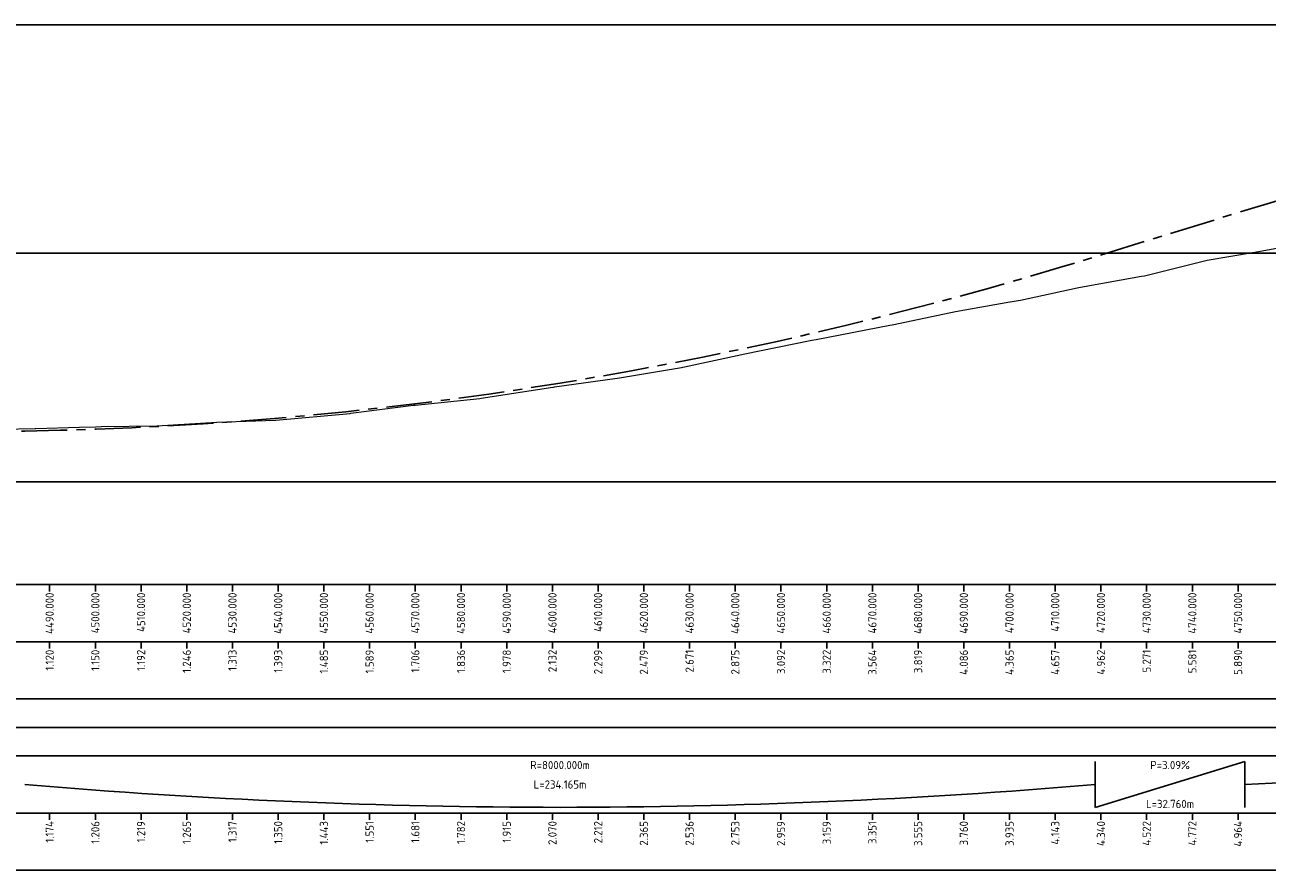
# Model space of a CAD drawing. Header units: metres. Extents: x 107616 to 109077, y 403701 to 404146.
# Tile 3 of 6: x 107862 to 108133, y 403957 to 404142. Entities that reach past the tile are written whole.
import ezdxf

# ---------------------------------------------------------------- set-up
doc = ezdxf.new("R2010")
doc.units = ezdxf.units.M
doc.linetypes.add('AM-AS', pattern=[16, 10, -2, 2, -2])
for name, color, linetype, lineweight in [('B-WE-GW-MAAIVELD-GD', 253, 'Continuous', 18), ('C3D-LABELS', 7, 'Continuous', 25), ('N-WE-AM-AS-GD', 10, 'AM-AS', 25), ('X-XX-AL-CONSTRUCTIELIJN-GD', 7, 'Continuous', 25), ('X-XX-AL-DETAIL2-G', 7, 'Continuous', 25), ('X-XX-AL-T18', 7, 'Continuous', 18)]:
    doc.layers.add(name, color=color, linetype=linetype, lineweight=lineweight)
doc.layers.add('C3D-PROFILE_PROFILEVIEW', color=7, linetype='Continuous')
doc.layers.add('C3D-PROFILE_PROFILEVIEW_LABELING', color=7, linetype='Continuous')
doc.styles.add('NLCS-ISO', font='NLCS-ISO.ttf')

# ---------------------------------------------------------------- blocks, each defined once
blk = doc.blocks.new('*U57')
at = {"layer": 'X-XX-AL-CONSTRUCTIELIJN-GD', "color": 7, "linetype": 'Continuous', "lineweight": 25}
for p, q in [((0, 100), (1400, 100)), ((0, 50), (1400, 50)), ((0, 0), (1400, 0))]:
    blk.add_line(p, q, dxfattribs=at)
at = {"layer": 'X-XX-AL-DETAIL2-G', "color": 7, "linetype": 'Continuous', "lineweight": -3}
for p, q in [((190, -22.5), (190, -24)), ((200, -22.5), (200, -24)), ((210, -22.5), (210, -24)), ((220, -22.5), (220, -24)), ((230, -22.5), (230, -24)), ((240, -22.5), (240, -24)), ((250, -22.5), (250, -24)), ((260, -22.5), (260, -24)), ((270, -22.5), (270, -24)), ((280, -22.5), (280, -24)), ((290, -22.5), (290, -24)), ((300, -22.5), (300, -24)), ((310, -22.5), (310, -24)), ((320, -22.5), (320, -24)), ((330, -22.5), (330, -24)), ((340, -22.5), (340, -24)), ((350, -22.5), (350, -24)), ((360, -22.5), (360, -24)), ((370, -22.5), (370, -24)), ((380, -22.5), (380, -24)), ((390, -22.5), (390, -24)), ((400, -22.5), (400, -24)), ((410, -22.5), (410, -24)), ((420, -22.5), (420, -24)), ((430, -22.5), (430, -24)), ((440, -22.5), (440, -24)), ((450, -22.5), (450, -24)), ((190, -35), (190, -36.5)), ((200, -35), (200, -36.5)), ((210, -35), (210, -36.5)), ((220, -35), (220, -36.5)), ((230, -35), (230, -36.5)), ((240, -35), (240, -36.5)), ((250, -35), (250, -36.5)), ((260, -35), (260, -36.5)), ((270, -35), (270, -36.5)), ((280, -35), (280, -36.5)), ((290, -35), (290, -36.5)), ((300, -35), (300, -36.5)), ((310, -35), (310, -36.5)), ((320, -35), (320, -36.5)), ((330, -35), (330, -36.5)), ((340, -35), (340, -36.5)), ((350, -35), (350, -36.5)), ((360, -35), (360, -36.5)), ((370, -35), (370, -36.5)), ((380, -35), (380, -36.5)), ((390, -35), (390, -36.5)), ((400, -35), (400, -36.5)), ((410, -35), (410, -36.5)), ((420, -35), (420, -36.5)), ((430, -35), (430, -36.5)), ((440, -35), (440, -36.5)), ((450, -35), (450, -36.5)), ((418.74, -71.25), (418.74, -61.25)), ((451.5, -71.25), (451.5, -61.25)), ((190, -72.5), (190, -74)), ((200, -72.5), (200, -74)), ((210, -72.5), (210, -74)), ((220, -72.5), (220, -74)), ((230, -72.5), (230, -74)), ((240, -72.5), (240, -74)), ((250, -72.5), (250, -74)), ((260, -72.5), (260, -74)), ((270, -72.5), (270, -74)), ((280, -72.5), (280, -74)), ((290, -72.5), (290, -74)), ((300, -72.5), (300, -74)), ((310, -72.5), (310, -74)), ((320, -72.5), (320, -74)), ((330, -72.5), (330, -74)), ((340, -72.5), (340, -74)), ((350, -72.5), (350, -74)), ((360, -72.5), (360, -74)), ((370, -72.5), (370, -74)), ((380, -72.5), (380, -74)), ((390, -72.5), (390, -74)), ((400, -72.5), (400, -74)), ((410, -72.5), (410, -74)), ((420, -72.5), (420, -74)), ((430, -72.5), (430, -74)), ((440, -72.5), (440, -74)), ((450, -72.5), (450, -74))]:
    blk.add_line(p, q, dxfattribs=at)
for points in [[(0, -35), (1400, -35), (1400, -22.5), (0, -22.5)], [(0, -47.5), (1400, -47.5), (1400, -35), (0, -35)], [(0, -60), (1400, -60), (1400, -47.5), (0, -47.5)], [(0, -72.5), (1400, -72.5), (1400, -60), (0, -60)], [(0, -85), (1400, -85), (1400, -72.5), (0, -72.5)]]:
    blk.add_3dface(points, dxfattribs=at)
at = {"layer": 'X-XX-AL-T18', "color": 7, "linetype": 'Continuous', "lineweight": -3}
for p, q in [((0, -53.75), (931.4, -53.75)), ((418.74, -71.25), (451.5, -61.25))]:
    blk.add_line(p, q, dxfattribs=at)
at = {"layer": 'X-XX-AL-T18', "color": 7, "linetype": 'Continuous', "lineweight": -3, "extrusion": (0, 0, -1)}
blk.add_arc((-641.58, -3676.78), 3615.53, 86.98639, 93.01361, dxfattribs=at)
at = {"layer": 'X-XX-AL-T18', "color": 7, "linetype": 'Continuous', "lineweight": -3}
blk.add_arc((301.66, 1302.08), 1373.33, 265.10934, 274.89066, dxfattribs=at)
blk = doc.blocks.new('*U58')
at = {"layer": 'C3D-LABELS', "color": 7, "linetype": 'Continuous', "lineweight": 25, "char_height": 1.8, "attachment_point": 6, "rotation": 90, "style": 'NLCS-ISO'}
for s, insert in [('4490.000', (107866.95, 404018.11)), ('4500.000', (107876.95, 404018.11)), ('4510.000', (107886.95, 404018.11)), ('4520.000', (107896.95, 404018.11)), ('4530.000', (107906.95, 404018.11)), ('4540.000', (107916.95, 404018.11)), ('4550.000', (107926.95, 404018.11)), ('4560.000', (107936.95, 404018.11)), ('4570.000', (107946.95, 404018.11)), ('4580.000', (107956.95, 404018.11)), ('4590.000', (107966.95, 404018.11)), ('4600.000', (107976.95, 404018.11)), ('4610.000', (107986.95, 404018.11)), ('4620.000', (107996.95, 404018.11)), ('4630.000', (108006.95, 404018.11)), ('4640.000', (108016.95, 404018.11)), ('4650.000', (108026.95, 404018.11)), ('4660.000', (108036.95, 404018.11)), ('4670.000', (108046.95, 404018.11)), ('4680.000', (108056.95, 404018.11)), ('4690.000', (108066.95, 404018.11)), ('4700.000', (108076.95, 404018.11)), ('4710.000', (108086.95, 404018.11)), ('4720.000', (108096.95, 404018.11)), ('4730.000', (108106.95, 404018.11)), ('4740.000', (108116.95, 404018.11)), ('4750.000', (108126.95, 404018.11))]:
    blk.add_mtext(s, dxfattribs=dict(at, insert=insert))
blk = doc.blocks.new('*U59')
at = {"layer": 'C3D-LABELS', "color": 7, "linetype": 'Continuous', "lineweight": 25, "char_height": 1.8, "attachment_point": 6, "rotation": 90, "style": 'NLCS-ISO'}
for s, insert in [('1.120', (107866.95, 404005.61)), ('1.150', (107876.95, 404005.61)), ('1.192', (107886.95, 404005.61)), ('1.246', (107896.95, 404005.61)), ('1.313', (107906.95, 404005.61)), ('1.393', (107916.95, 404005.61)), ('1.485', (107926.95, 404005.61)), ('1.589', (107936.95, 404005.61)), ('1.706', (107946.95, 404005.61)), ('1.836', (107956.95, 404005.61)), ('1.978', (107966.95, 404005.61)), ('2.132', (107976.95, 404005.61)), ('2.299', (107986.95, 404005.61)), ('2.479', (107996.95, 404005.61)), ('2.671', (108006.95, 404005.61)), ('2.875', (108016.95, 404005.61)), ('3.092', (108026.95, 404005.61)), ('3.322', (108036.95, 404005.61)), ('3.564', (108046.95, 404005.61)), ('3.819', (108056.95, 404005.61)), ('4.086', (108066.95, 404005.61)), ('4.365', (108076.95, 404005.61)), ('4.657', (108086.95, 404005.61)), ('4.962', (108096.95, 404005.61)), ('5.271', (108106.95, 404005.61)), ('5.581', (108116.95, 404005.61)), ('5.890', (108126.95, 404005.61))]:
    blk.add_mtext(s, dxfattribs=dict(at, insert=insert))
blk = doc.blocks.new('*U61')
at = {"layer": 'C3D-LABELS', "color": 7, "linetype": 'Continuous', "lineweight": 25, "char_height": 1.8, "attachment_point": 5, "style": 'NLCS-ISO'}
for s, insert in [('R=8000.000m', (107978.61, 403980.36)), ('P=3.09%', (108112.07, 403980.36)), ('L=234.165m', (107978.61, 403976.11)), ('L=32.760m', (108112.07, 403971.86))]:
    blk.add_mtext(s, dxfattribs=dict(at, insert=insert))
blk = doc.blocks.new('*U62')
at = {"layer": 'C3D-LABELS', "color": 7, "linetype": 'Continuous', "lineweight": 25, "char_height": 1.8, "attachment_point": 6, "rotation": 90, "style": 'NLCS-ISO'}
for s, insert in [('1.174', (107866.95, 403968.11)), ('1.206', (107876.95, 403968.11)), ('1.219', (107886.95, 403968.11)), ('1.265', (107896.95, 403968.11)), ('1.317', (107906.95, 403968.11)), ('1.350', (107916.95, 403968.11)), ('1.443', (107926.95, 403968.11)), ('1.551', (107936.95, 403968.11)), ('1.681', (107946.95, 403968.11)), ('1.782', (107956.95, 403968.11)), ('1.915', (107966.95, 403968.11)), ('2.070', (107976.95, 403968.11)), ('2.212', (107986.95, 403968.11)), ('2.365', (107996.95, 403968.11)), ('2.536', (108006.95, 403968.11)), ('2.753', (108016.95, 403968.11)), ('2.959', (108026.95, 403968.11)), ('3.159', (108036.95, 403968.11)), ('3.351', (108046.95, 403968.11)), ('3.555', (108056.95, 403968.11)), ('3.760', (108066.95, 403968.11)), ('3.935', (108076.95, 403968.11)), ('4.143', (108086.95, 403968.11)), ('4.340', (108096.95, 403968.11)), ('4.522', (108106.95, 403968.11)), ('4.772', (108116.95, 403968.11)), ('4.964', (108126.95, 403968.11))]:
    blk.add_mtext(s, dxfattribs=dict(at, insert=insert))

msp = doc.modelspace()

# ---------------------------------------------------------------- linework, layer by layer
at = {"layer": 'B-WE-GW-MAAIVELD-GD', "color": 253, "linetype": 'Continuous', "lineweight": 18}
for p, q in [((108130.64, 404092.63), (108144.46, 404095.14)), ((108106.49, 404087.46), (108119, 404090.59)), ((108119, 404090.59), (108119.57, 404090.71)), ((108119.57, 404090.71), (108120.22, 404090.85)), ((108120.22, 404090.85), (108130.14, 404092.54)), ((108130.14, 404092.54), (108130.64, 404092.63)), ((108092.47, 404084.97), (108105.82, 404087.33)), ((108105.82, 404087.33), (108106.49, 404087.46)), ((108079.34, 404082.14), (108091.78, 404084.84)), ((108091.78, 404084.84), (108092.47, 404084.97)), ((108064.11, 404079.42), (108065.1, 404079.64)), ((108065.1, 404079.64), (108077.02, 404081.73)), ((108077.02, 404081.73), (108077.11, 404081.75)), ((108077.11, 404081.75), (108078.87, 404082.05)), ((108078.87, 404082.05), (108079.34, 404082.14)), ((108051.29, 404076.71), (108064.11, 404079.42)), ((108034.67, 404073.52), (108050.78, 404076.61)), ((108050.78, 404076.61), (108051.29, 404076.71)), ((108018.71, 404070.27), (108033.71, 404073.33)), ((108033.71, 404073.33), (108034.14, 404073.42)), ((108034.14, 404073.42), (108034.67, 404073.52)), ((108005.86, 404067.49), (108018.39, 404070.21)), ((108018.39, 404070.21), (108018.71, 404070.27)), ((107991.59, 404065.14), (108005.15, 404067.36)), ((108005.15, 404067.36), (108005.45, 404067.42)), ((108005.45, 404067.42), (108005.86, 404067.49)), ((107977.39, 404063.14), (107991.11, 404065.06)), ((107991.11, 404065.06), (107991.59, 404065.14)), ((107946.89, 404059.16), (107961.06, 404060.59)), ((107961.06, 404060.59), (107961.36, 404060.64)), ((107961.36, 404060.64), (107977, 404063.07)), ((107977, 404063.07), (107977.18, 404063.1)), ((107977.18, 404063.1), (107977.39, 404063.14)), ((107932.84, 404057.34), (107946.57, 404059.13)), ((107946.57, 404059.13), (107946.71, 404059.14)), ((107946.71, 404059.14), (107946.89, 404059.16)), ((107890.37, 404054.59), (107903.53, 404055.43)), ((107903.53, 404055.43), (107903.55, 404055.43)), ((107903.55, 404055.43), (107916.26, 404055.81)), ((107916.26, 404055.81), (107916.41, 404055.81)), ((107916.41, 404055.81), (107932.71, 404057.33)), ((107932.71, 404057.33), (107932.84, 404057.34)), ((107856.41, 404053.87), (107863.81, 404054)), ((107863.81, 404054), (107863.92, 404054)), ((107863.92, 404054), (107873.49, 404054.31)), ((107873.49, 404054.31), (107877.05, 404054.42)), ((107877.05, 404054.42), (107877.06, 404054.42)), ((107877.06, 404054.42), (107878.25, 404054.45)), ((107878.25, 404054.45), (107878.3, 404054.45)), ((107878.3, 404054.45), (107890.37, 404054.59))]:
    msp.add_line(p, q, dxfattribs=at)
at = {"layer": 'N-WE-AM-AS-GD', "color": 10, "linetype": 'AM-AS', "lineweight": 25, "flags": 128}
msp.add_lwpolyline([(107716.84, 404051.07), (107861.52, 404053.46), (107869.33, 404053.62), (107877.14, 404053.87), (107884.94, 404054.19), (107892.75, 404054.58), (107900.56, 404055.05), (107908.36, 404055.6), (107916.17, 404056.22), (107923.98, 404056.92), (107931.78, 404057.7), (107939.59, 404058.55), (107947.4, 404059.48), (107955.2, 404060.48), (107963.01, 404061.57), (107970.81, 404062.72), (107978.62, 404063.96), (107986.43, 404065.27), (107994.23, 404066.65), (108002.04, 404068.11), (108009.84, 404069.65), (108017.65, 404071.26), (108025.45, 404072.95), (108033.26, 404074.72), (108041.06, 404076.56), (108048.87, 404078.48), (108056.67, 404080.48), (108064.47, 404082.55), (108072.28, 404084.69), (108080.08, 404086.92), (108087.88, 404089.22), (108095.69, 404091.59), (108128.45, 404101.73), (108135.49, 404103.86), (108142.52, 404105.93), (108149.56, 404107.91), (108156.6, 404109.82), (108163.64, 404111.66), (108170.68, 404113.42), (108177.72, 404115.1), (108184.76, 404116.7), (108191.8, 404118.23), (108198.84, 404119.68), (108205.87, 404121.06), (108212.91, 404122.36), (108219.95, 404123.58), (108226.99, 404124.73), (108234.03, 404125.8), (108241.08, 404126.8), (108248.12, 404127.72), (108255.16, 404128.56), (108262.2, 404129.32), (108269.24, 404130.01), (108276.28, 404130.63), (108283.32, 404131.17), (108290.36, 404131.63), (108297.4, 404132.01), (108304.44, 404132.32), (108311.48, 404132.55), (108318.52, 404132.71), (108325.56, 404132.79), (108332.61, 404132.79), (108339.65, 404132.72), (108346.69, 404132.57), (108353.73, 404132.34), (108360.77, 404132.04), (108367.81, 404131.67), (108374.85, 404131.21), (108381.89, 404130.68), (108388.93, 404130.07), (108395.97, 404129.39), (108403.01, 404128.63), (108410.05, 404127.8), (108417.09, 404126.88), (108424.14, 404125.9), (108431.18, 404124.83), (108438.22, 404123.69), (108445.26, 404122.48), (108452.3, 404121.18), (108459.33, 404119.81), (108466.37, 404118.37), (108473.41, 404116.85), (108480.45, 404115.25), (108487.49, 404113.57), (108494.53, 404111.82), (108501.57, 404110), (108508.61, 404108.09), (108529.46, 404102.34), (108535.04, 404100.82), (108540.62, 404099.33), (108546.19, 404097.87), (108551.77, 404096.44), (108557.35, 404095.04), (108562.93, 404093.67), (108568.5, 404092.34), (108574.08, 404091.03), (108579.66, 404089.76), (108585.24, 404088.51), (108590.82, 404087.3), (108596.39, 404086.12), (108601.97, 404084.97), (108607.55, 404083.85), (108613.13, 404082.77), (108618.7, 404081.71), (108624.28, 404080.69), (108629.86, 404079.69), (108635.44, 404078.73), (108641.02, 404077.8), (108646.59, 404076.9), (108652.17, 404076.03), (108657.75, 404075.19), (108663.33, 404074.38), (108668.91, 404073.61), (108674.48, 404072.86), (108680.06, 404072.15), (108685.64, 404071.47), (108691.22, 404070.81), (108696.79, 404070.19), (108702.37, 404069.6), (108707.95, 404069.05), (108755.8, 404064.39)], dxfattribs=at)

# ---------------------------------------------------------------- block references
at = {"layer": 'C3D-PROFILE_PROFILEVIEW', "color": 7, "linetype": 'Continuous', "lineweight": -3}
msp.add_blockref('*U57', (107676.95, 404042.36), dxfattribs=at)
at = {"layer": 'C3D-PROFILE_PROFILEVIEW_LABELING', "color": 7, "linetype": 'Continuous', "lineweight": -3}
for name in ['*U58', '*U59', '*U61', '*U62']:
    msp.add_blockref(name, (0, 0), dxfattribs=at)

doc.saveas('drawing.dxf')
